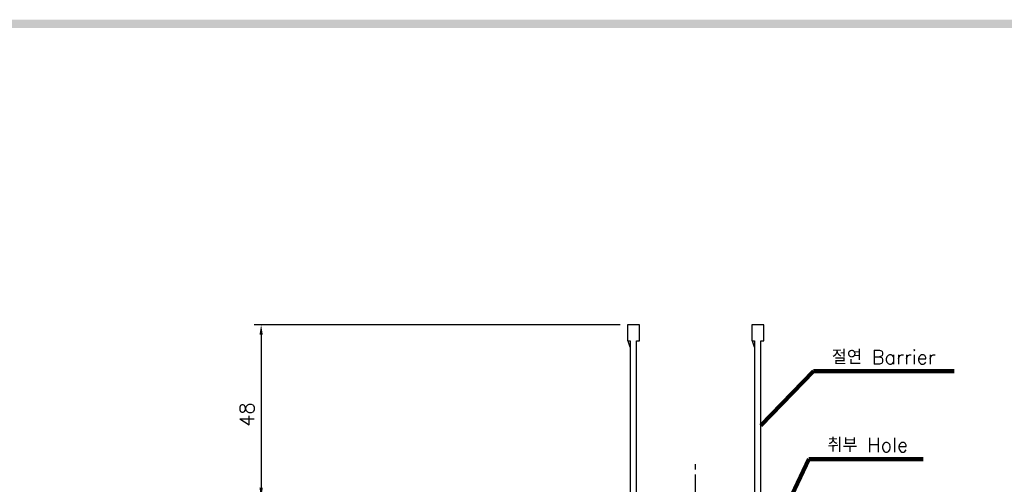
# Model space of a CAD drawing. Extents: x -457 to 2710, y -907 to 1699.
# Tile 9 of 17: x -171 to 106, y 1560 to 1691. Entities that reach past the tile are written whole.
import ezdxf

# ---------------------------------------------------------------- set-up
doc = ezdxf.new("R2010")
doc.units = 0
doc.header["$LTSCALE"] = 3
doc.header["$MEASUREMENT"] = 0
doc.linetypes.add('CENTER', pattern=[2, 1.25, -0.25, 0.25, -0.25])
doc.layers.get('0').update_dxf_attribs({"linetype": 'CONTINUOUS'})
doc.layers.get('Defpoints').update_dxf_attribs({"linetype": 'CONTINUOUS'})
for name, color, linetype in [('cen', 1, 'CENTER'), ('di', 3, 'CONTINUOUS'), ('dwg', 7, 'CONTINUOUS')]:
    doc.layers.add(name, color=color, linetype=linetype)
doc.styles.add('KIM', font='ROMANS.shx', dxfattribs={"height": 5, "bigfont": 'GSG1.shx'})
doc.styles.get("Standard").update_dxf_attribs({"font": 'romans.shx', "height": 4, "bigfont": 'ghs.shx'})
doc.dimstyles.get("Standard").update_dxf_attribs({"dimtxt": 0.18, "dimasz": 0.18, "dimexe": 0.18, "dimexo": 0.0625, "dimgap": 0.09, "dimtad": 0, "dimtih": 1, "dimtoh": 1, "dimdec": 4, "dimzin": 0, "dimdsep": 46, "dimtxsty": 'Standard', "dimcen": 0.09, "dimadec": 0, "dimazin": 0, "dimtfac": 1, "dimtdec": 4, "dimtofl": 0, "dimtmove": 0, "dimatfit": 3, "dimfxl": 0, "dimtolj": 1, "dimtzin": 0, "dimarcsym": 0})
doc.dimstyles.new('STANDARD$0', dxfattribs={"dimtxt": 5, "dimasz": 5, "dimexe": 1, "dimexo": 2, "dimgap": 2, "dimtad": 1, "dimdec": 4, "dimzin": 12, "dimdsep": 46, "dimtxsty": 'KIM', "dimcen": -1, "dimdle": 0.1, "dimadec": 0, "dimazin": 0, "dimtfac": 1, "dimtdec": 4, "dimtmove": 0, "dimatfit": 3, "dimfxl": 0, "dimtolj": 1, "dimtzin": 0, "dimarcsym": 0})

# ---------------------------------------------------------------- blocks, each defined once
blk = doc.blocks.new('12323')
for p, q in [((3740.7, 1408.13), (3738.5, 1408.13)), ((3738.5, 1408.13), (3738.5, 1404.73)), ((3743, 1408.13), (3738.5, 1408.13)), ((3743, 1407.33), (3743, 1408.13)), ((3792.3, 1407.98), (3790.8, 1407.33)), ((3792.9, 1407.98), (3792.3, 1407.98)), ((3792.9, 1404.88), (3792.9, 1407.98)), ((3790.8, 1407.33), (3743, 1407.33)), ((3743, 1405.53), (3790.8, 1405.53)), ((3743, 1405.53), (3790.8, 1405.53)), ((3743, 1404.73), (3743, 1405.53)), ((3743.65, 1405.18), (3743, 1404.98)), ((3744.85, 1405.53), (3743.65, 1405.18)), ((3790.8, 1405.53), (3792.3, 1404.88)), ((3792.3, 1404.88), (3792.9, 1404.88)), ((3738.5, 1404.73), (3740.7, 1404.73)), ((3738.5, 1404.73), (3743, 1404.73))]:
    blk.add_line(p, q)
blk = doc.blocks.new('*D70')
at = {"layer": 'Defpoints', "color": 0}
for p in [(-0.11, 1605.03), (-103.16, 1556.33), (-29.91, 1556.33)]:
    blk.add_point(p, dxfattribs=at)
at = {"layer": 'di'}
for p, q in [((-2.11, 1605.03), (-105.16, 1605.03)), ((-103.16, 1602.23), (-103.16, 1559.13)), ((-31.91, 1556.33), (-105.16, 1556.33))]:
    blk.add_line(p, q, dxfattribs=at)
for points in [[(-103.63, 1602.23), (-102.69, 1602.23), (-103.16, 1605.03)], [(-103.63, 1559.13), (-102.69, 1559.13), (-103.16, 1556.33)]]:
    blk.add_solid(points, dxfattribs=at)
at = {"layer": 'di', "insert": (-107.16, 1579.73), "char_height": 4, "attachment_point": 5, "rotation": 90}
blk.add_mtext('\\A1;48', dxfattribs=at)

msp = doc.modelspace()

# ---------------------------------------------------------------- linework, layer by layer
at = {"layer": 'cen', "ltscale": 2}
msp.add_line((19.093, 1387.317), (19.093, 1567.125), dxfattribs=at)
at = {"layer": 'dwg'}
msp.add_trace([(-437.709, 1690.943), (-435.409, 1688.643), (1439.091, 1690.943), (1436.791, 1688.643)], dxfattribs=at)

# ---------------------------------------------------------------- block references
at = {"layer": 'di', "rotation": 270}
for p in [(-1404.833, 5343.53), (-1369.833, 5343.53)]:
    msp.add_blockref('12323', p, dxfattribs=at)

# ---------------------------------------------------------------- texts
at = {"layer": 'di', "char_height": 4, "attachment_point": 7}
for s, insert in [('절연 Barrier', (57.455, 1593.92)), ('취부 Hole', (56.188, 1569.194))]:
    msp.add_mtext(s, dxfattribs=dict(at, insert=insert))

# ---------------------------------------------------------------- dimensions: what is measured, and where the dimension line sits
at = {"layer": 'di'}
dim = msp.add_linear_dim(base=(-103.16, 1556.331), p1=(-0.107, 1605.031), p2=(-29.907, 1556.331), angle=90, text='48', dimstyle='STANDARD$0', override={"dimtxt": 3, "dimasz": 2.8, "dimexe": 2, "dimdec": 2, "dimzin": 8, "dimtxsty": 'Standard', "dimcen": 0, "dimclrd": 256, "dimclre": 256, "dimclrt": 256, "dimadec": 2, "dimazin": 2, "dimtfac": 0.6, "dimtdec": 2, "dimtzin": 8, "dimlwd": 65535, "dimlwe": 65535, "dimarcsym": 1}, dxfattribs=at)
dim.commit()
dim.dimension.update_dxf_attribs({"geometry": '*D70', "text_midpoint": (-103.16, 1579.731), "dimtype": 160})

# ---------------------------------------------------------------- leaders
at = {"layer": 'di', "annotation_type": 0, "has_hookline": 1, "hookline_direction": 0}
for points, text_width in [([(37.493, 1576.631), (52.255, 1591.92), (55.455, 1591.92)], 34.387), ([(36.593, 1536.931), (50.988, 1567.194), (54.188, 1567.194)], 26.946)]:
    msp.add_leader(points, dimstyle='Standard', override={"dimtxt": 4, "dimasz": 3.2, "dimexe": 2, "dimexo": 2, "dimgap": 2, "dimtad": 1, "dimtih": 0, "dimtoh": 0, "dimdec": 2, "dimzin": 8, "dimcen": 0, "dimclrd": 256, "dimclre": 256, "dimclrt": 256, "dimadec": 2, "dimazin": 2, "dimtfac": 0.6, "dimtdec": 2, "dimtofl": 1, "dimtzin": 8, "dimlwd": 65535, "dimlwe": 65535, "dimarcsym": 1}, dxfattribs=dict(at, text_width=text_width))

doc.saveas('drawing.dxf')
